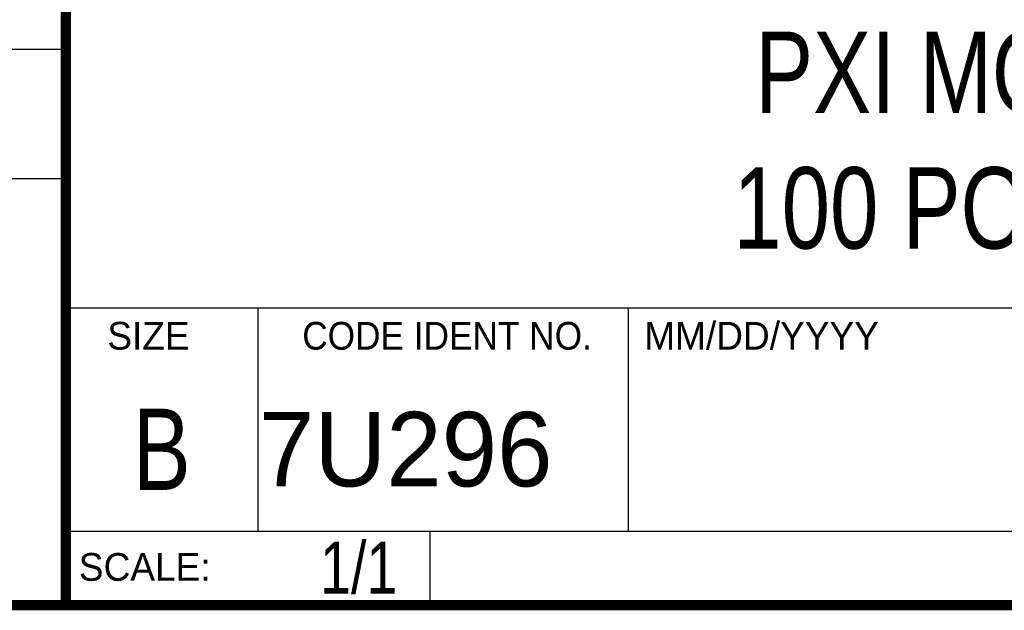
# Model space of a CAD drawing. Header units: inches. Extents: x 0.2 to 16.8, y 0.1 to 10.8.
# Tile 3 of 10: x 13 to 14.9, y 0.2 to 1.4. Entities that reach past the tile are written whole.
import ezdxf
from ezdxf.enums import TextEntityAlignment as Align

# ---------------------------------------------------------------- set-up
doc = ezdxf.new("R2010")
doc.units = ezdxf.units.IN
doc.header["$LTSCALE"] = 0.935
doc.header["$MEASUREMENT"] = 0
doc.layers.get('0').update_dxf_attribs({"linetype": 'CONTINUOUS'})
doc.styles.get("Standard").update_dxf_attribs({"font": 'txt', "width": 0.8})

msp = doc.modelspace()

# ---------------------------------------------------------------- linework, layer by layer
at = {"color": 2, "linetype": 'CONTINUOUS'}
for p, q in [((13.0652, 1.9695), (13.0652, 0.2605)), ((11.482, 1.3265), (13.0653, 1.3265)), ((13.0653, 1.0776), (11.482, 1.0776)), ((13.0652, 0.8295), (16.745, 0.8295)), ((13.434, 0.8295), (13.434, 0.4005)), ((14.146, 0.8295), (14.146, 0.4005)), ((13.0652, 0.4005), (16.745, 0.4005)), ((13.765, 0.4005), (13.765, 0.2605)), ((13.0652, 0.2605), (16.745, 0.2605))]:
    msp.add_line(p, q, dxfattribs=at)
at = {"color": 7, "linetype": 'CONTINUOUS', "const_width": 0.02}
for points in [[(13.0653, 1.9707), (13.0653, 0.2586)], [(0.25, 0.2586), (16.75, 0.2586)]]:
    msp.add_lwpolyline(points, dxfattribs=at)

# ---------------------------------------------------------------- texts
at = {"color": 2, "linetype": 'CONTINUOUS'}
for s, p in [('SIZE', (13.1451, 0.7494)), ('MM/DD/YYYY', (14.1765, 0.7494)), ('SCALE:', (13.0904, 0.3053))]:
    msp.add_text(s, height=0.05325, dxfattribs=at).set_placement(p)
at = {"color": 2, "linetype": 'CONTINUOUS', "width": 0.95}
msp.add_text('CODE IDENT NO.', height=0.053254, dxfattribs=at).set_placement((13.7978, 0.7494), align=Align.CENTER)
at = {"color": 7, "linetype": 'CONTINUOUS', "width": 0.8}
msp.add_text('B', height=0.1562, dxfattribs=at).set_placement((13.2497, 0.4798), align=Align.CENTER)
at = {"color": 7, "linetype": 'CONTINUOUS'}
msp.add_text('7U296', height=0.14316, dxfattribs=at).set_placement((13.4363, 0.4866))
at = {"color": 7, "linetype": 'CONTINUOUS', "width": 0.8}
msp.add_text('1/1', height=0.1, dxfattribs=at).set_placement((13.7025, 0.2805), align=Align.RIGHT)
at = {"color": 7, "linetype": 'CONTINUOUS', "insert": (14.9051, 1.3603), "char_height": 0.15625, "width": 1.5, "attachment_point": 2}
msp.add_mtext('PXI MODULE\\P100 POS SCSI', dxfattribs=at)

doc.saveas('drawing.dxf')
